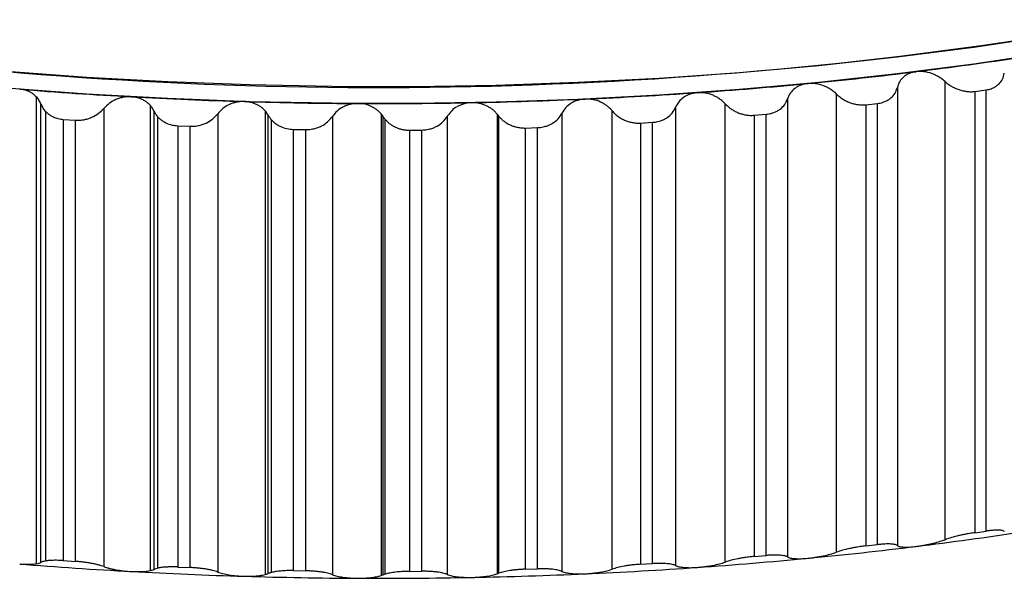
# Paper-space layout '_Dimétrica' of a CAD drawing. Header units: millimetres. Extents: x -31.9 to 30, y -17 to 41.
# Tile 3 of 5: x -6.1 to 10.5, y -17 to -7.5. Entities that reach past the tile are written whole.
import ezdxf

# ---------------------------------------------------------------- set-up
doc = ezdxf.new("R2010")
doc.units = ezdxf.units.MM

psp = doc.layouts.new('_Dimétrica')

# ---------------------------------------------------------------- linework, layer by layer
at = {"color": 7, "linetype": 'Continuous', "lineweight": 25}
for p, q in [((9.509, -16.312), (9.509, -8.577)), ((7.677, -16.524), (7.677, -8.788)), ((8.705, -8.676), (8.705, -16.411)), ((10.011, -8.744), (10.205, -8.718)), ((10.011, -8.744), (10.011, -16.193)), ((10.205, -16.166), (10.205, -8.718)), ((-5.823, -8.833), (-5.823, -16.718)), ((-5.744, -16.694), (-5.744, -8.959)), ((5.802, -16.69), (5.802, -8.955)), ((6.852, -8.868), (6.852, -16.603)), ((8.172, -8.969), (8.371, -8.947)), ((8.172, -8.969), (8.172, -16.417)), ((8.371, -16.395), (8.371, -8.947)), ((-5.664, -16.67), (-5.664, -9.085)), ((-4.683, -9.031), (-4.683, -16.766)), ((-3.903, -8.977), (-3.903, -16.833)), ((-3.837, -16.812), (-3.837, -9.077)), ((-2.763, -9.122), (-2.763, -16.858)), ((-1.961, -9.074), (-1.961, -16.9)), ((-0.005, -9.124), (-0.005, -16.918)), ((1.953, -9.127), (1.953, -16.887)), ((3.046, -9.112), (3.046, -16.847)), ((3.896, -16.809), (3.896, -9.074)), ((4.963, -9.013), (4.963, -16.748)), ((6.288, -9.147), (6.492, -9.13)), ((6.492, -16.578), (6.492, -9.13)), ((-5.368, -9.216), (-5.162, -9.23)), ((-5.368, -9.216), (-5.368, -16.664)), ((-5.162, -16.678), (-5.162, -9.23)), ((-3.77, -16.791), (-3.77, -9.178)), ((-1.909, -16.883), (-1.909, -9.148)), ((-1.857, -16.866), (-1.857, -9.222)), ((-0.828, -9.167), (-0.828, -16.902)), ((0.03, -16.906), (0.03, -9.171)), ((0.065, -16.894), (0.065, -9.218)), ((1.112, -9.163), (1.112, -16.898)), ((1.968, -16.881), (1.968, -9.146)), ((1.983, -16.876), (1.983, -9.166)), ((4.369, -9.278), (4.576, -9.266)), ((4.369, -9.278), (4.369, -16.726)), ((4.576, -16.714), (4.576, -9.266)), ((6.288, -9.147), (6.288, -16.595)), ((-3.437, -9.324), (-3.228, -9.333)), ((-3.437, -9.324), (-3.437, -16.773)), ((-3.228, -16.781), (-3.228, -9.333)), ((-1.487, -9.385), (-1.277, -9.389)), ((-1.487, -9.385), (-1.487, -16.833)), ((-1.277, -16.837), (-1.277, -9.389)), ((0.472, -9.398), (0.682, -9.396)), ((0.472, -9.398), (0.472, -16.846)), ((0.682, -16.844), (0.682, -9.396)), ((2.427, -9.362), (2.636, -9.355)), ((2.427, -9.362), (2.427, -16.81)), ((2.636, -16.803), (2.636, -9.355)), ((10.011, -16.193), (10.205, -16.166)), ((8.172, -16.417), (8.371, -16.395)), ((6.288, -16.595), (6.492, -16.578)), ((-5.368, -16.664), (-5.162, -16.678)), ((-3.437, -16.773), (-3.228, -16.781)), ((4.369, -16.726), (4.576, -16.714)), ((-1.487, -16.833), (-1.277, -16.837)), ((0.472, -16.846), (0.682, -16.844)), ((2.427, -16.81), (2.636, -16.803))]:
    psp.add_line(p, q, dxfattribs=at)
at = {"color": 7, "linetype": 'Continuous', "lineweight": 25, "flags": 128}
for points in [[(12.494, -7.6), (11.261, -7.812), (9.995, -8.001), (8.701, -8.167), (7.382, -8.31), (6.042, -8.429), (4.684, -8.525), (3.314, -8.596), (1.934, -8.643), (0.548, -8.665), (-0.839, -8.662), (-2.223, -8.635), (-3.602, -8.583), (-4.97, -8.507), (-6.324, -8.406)], [(12.494, -7.883), (11.261, -8.095), (9.995, -8.284), (8.701, -8.45), (7.382, -8.593), (6.042, -8.712), (4.684, -8.808), (3.314, -8.879), (1.934, -8.926), (0.548, -8.948), (-0.839, -8.945), (-2.223, -8.918), (-3.602, -8.866), (-4.97, -8.79), (-6.324, -8.689)]]:
    psp.add_lwpolyline(points, dxfattribs=at)
at = {"color": 7, "linetype": 'Continuous', "lineweight": 25}
for centre, radius, start, end in [((-0.054, 64.645), 73.323, 262.84069, 280.13931), ((1.28, 54.459), 63.344, 277.02089, 278.64266), ((0.701, 59.143), 68.065, 275.47698, 277.02287), ((0.322, 63.066), 72.006, 273.98977, 275.47871), ((-0.18, 64.96), 73.905, 265.40274, 266.86607), ((0.11, 66.082), 75.029, 272.54264, 273.99132), ((-0.045, 67.385), 76.334, 266.86459, 268.2967), ((-0.003, 68.74), 77.69, 268.29531, 269.71071), ((0, 68.974), 77.923, 269.70935, 271.12192), ((0.02, 68.076), 77.025, 271.12055, 272.54408), ((1.28, 46.445), 63.344, 277.02089, 278.64266), ((0.701, 51.13), 68.065, 275.47698, 277.02287), ((-0.18, 56.946), 73.905, 265.40274, 266.86607), ((0.11, 58.068), 75.029, 272.54264, 273.99132), ((0.322, 55.053), 72.006, 273.98977, 275.47871), ((-0.045, 59.371), 76.334, 266.86459, 268.2967), ((-0.003, 60.727), 77.69, 268.29531, 269.71071), ((0.02, 60.062), 77.025, 271.12055, 272.54408), ((0, 60.96), 77.923, 269.70935, 271.12192)]:
    psp.add_arc(centre, radius, start, end, dxfattribs=at)
for points, knots in [([(9.023, -8.411), (9.003, -8.414), (8.962, -8.421), (8.906, -8.44), (8.853, -8.467), (8.795, -8.51), (8.736, -8.578), (8.716, -8.642), (8.705, -8.676)], [0, 0, 0, 0, 0.120675, 0.243707, 0.36983, 0.499725, 0.734306, 1, 1, 1, 1]), ([(9.509, -8.577), (9.491, -8.562), (9.457, -8.533), (9.4, -8.496), (9.343, -8.466), (9.262, -8.433), (9.152, -8.405), (9.065, -8.409), (9.023, -8.411)], [0, 0, 0, 0, 0.136996, 0.265989, 0.387202, 0.500902, 0.756606, 1, 1, 1, 1]), ([(10.205, -8.718), (10.219, -8.715), (10.248, -8.711), (10.287, -8.699), (10.331, -8.682), (10.376, -8.656), (10.433, -8.61), (10.487, -8.54), (10.502, -8.473), (10.51, -8.439)], [0, 0, 0, 0, 0.082854, 0.165927, 0.250138, 0.374253, 0.499646, 0.745169, 1, 1, 1, 1]), ([(7.197, -8.611), (7.177, -8.614), (7.135, -8.619), (7.076, -8.637), (7.021, -8.663), (6.958, -8.704), (6.893, -8.77), (6.866, -8.834), (6.852, -8.868)], [0, 0, 0, 0, 0.120675, 0.243707, 0.36983, 0.499725, 0.734306, 1, 1, 1, 1]), ([(7.677, -8.788), (7.66, -8.773), (7.628, -8.743), (7.573, -8.705), (7.518, -8.674), (7.438, -8.639), (7.329, -8.608), (7.24, -8.61), (7.197, -8.611)], [0, 0, 0, 0, 0.136996, 0.265989, 0.387202, 0.500902, 0.756606, 1, 1, 1, 1]), ([(9.509, -8.577), (9.526, -8.591), (9.56, -8.62), (9.617, -8.657), (9.677, -8.689), (9.741, -8.715), (9.808, -8.734), (9.876, -8.746), (9.945, -8.751), (9.989, -8.747), (10.011, -8.744)], [0, 0, 0, 0, 0.129306, 0.254351, 0.377086, 0.499573, 0.624385, 0.748816, 0.875527, 1, 1, 1, 1]), ([(-5.823, -8.833), (-5.838, -8.819), (-5.867, -8.791), (-5.921, -8.758), (-5.978, -8.733), (-6.039, -8.715), (-6.082, -8.71), (-6.103, -8.707)], [0, 0, 0, 0, 0.213703, 0.419522, 0.618438, 0.811536, 1, 1, 1, 1]), ([(5.332, -8.765), (5.311, -8.768), (5.269, -8.772), (5.208, -8.789), (5.15, -8.813), (5.083, -8.853), (5.012, -8.917), (4.98, -8.98), (4.963, -9.013)], [0, 0, 0, 0, 0.120675, 0.243707, 0.36983, 0.499725, 0.734306, 1, 1, 1, 1]), ([(5.802, -8.955), (5.786, -8.939), (5.756, -8.908), (5.704, -8.869), (5.651, -8.836), (5.573, -8.799), (5.466, -8.766), (5.376, -8.765), (5.332, -8.765)], [0, 0, 0, 0, 0.136996, 0.265989, 0.387202, 0.500902, 0.756606, 1, 1, 1, 1]), ([(7.677, -8.788), (7.693, -8.803), (7.725, -8.833), (7.779, -8.872), (7.837, -8.905), (7.9, -8.932), (7.966, -8.953), (8.035, -8.967), (8.104, -8.973), (8.149, -8.97), (8.172, -8.969)], [0, 0, 0, 0, 0.129306, 0.2543512, 0.3770865, 0.4995732, 0.6243855, 0.7488157, 0.8755272, 1, 1, 1, 1]), ([(8.371, -8.947), (8.386, -8.945), (8.415, -8.941), (8.456, -8.93), (8.502, -8.914), (8.55, -8.89), (8.612, -8.845), (8.673, -8.776), (8.694, -8.71), (8.705, -8.676)], [0, 0, 0, 0, 0.082853, 0.165927, 0.250138, 0.374253, 0.499646, 0.745169, 1, 1, 1, 1]), ([(-5.744, -8.959), (-5.754, -8.935), (-5.773, -8.89), (-5.807, -8.852), (-5.823, -8.833)], [0, 0, 0, 0, 0.523953, 1, 1, 1, 1]), ([(-5.744, -8.959), (-5.734, -8.982), (-5.715, -9.027), (-5.681, -9.066), (-5.664, -9.085)], [0, 0, 0, 0, 0.505906, 1, 1, 1, 1]), ([(-4.22, -8.835), (-4.242, -8.834), (-4.286, -8.833), (-4.352, -8.842), (-4.418, -8.858), (-4.5, -8.889), (-4.596, -8.943), (-4.653, -9), (-4.683, -9.031)], [0, 0, 0, 0, 0.120675, 0.243707, 0.36983, 0.499725, 0.734306, 1, 1, 1, 1]), ([(-3.903, -8.977), (-3.917, -8.963), (-3.945, -8.936), (-3.994, -8.902), (-4.047, -8.874), (-4.103, -8.854), (-4.161, -8.84), (-4.201, -8.836), (-4.22, -8.835)], [0, 0, 0, 0, 0.181128, 0.355571, 0.523952, 0.686964, 0.845369, 1, 1, 1, 1]), ([(-2.314, -8.915), (-2.336, -8.915), (-2.38, -8.915), (-2.446, -8.926), (-2.511, -8.944), (-2.591, -8.976), (-2.683, -9.033), (-2.735, -9.091), (-2.763, -9.122)], [0, 0, 0, 0, 0.120675, 0.243707, 0.36983, 0.499725, 0.734306, 1, 1, 1, 1]), ([(-1.961, -9.074), (-1.974, -9.06), (-2, -9.033), (-2.046, -8.998), (-2.095, -8.969), (-2.148, -8.946), (-2.202, -8.93), (-2.258, -8.919), (-2.295, -8.916), (-2.314, -8.915)], [0, 0, 0, 0, 0.15801, 0.310188, 0.456952, 0.598772, 0.736165, 0.869701, 1, 1, 1, 1]), ([(-0.395, -8.949), (-0.417, -8.949), (-0.461, -8.95), (-0.526, -8.962), (-0.59, -8.982), (-0.667, -9.016), (-0.755, -9.075), (-0.802, -9.135), (-0.828, -9.167)], [0, 0, 0, 0, 0.120675, 0.243707, 0.36983, 0.499725, 0.734306, 1, 1, 1, 1]), ([(-0.005, -9.124), (-0.017, -9.111), (-0.04, -9.085), (-0.082, -9.051), (-0.125, -9.022), (-0.189, -8.988), (-0.278, -8.956), (-0.357, -8.951), (-0.395, -8.949)], [0, 0, 0, 0, 0.134205, 0.262127, 0.383993, 0.500065, 0.754795, 1, 1, 1, 1]), ([(1.526, -8.935), (1.504, -8.936), (1.46, -8.938), (1.396, -8.952), (1.334, -8.973), (1.26, -9.009), (1.177, -9.07), (1.135, -9.131), (1.112, -9.163)], [0, 0, 0, 0, 0.120675, 0.243707, 0.36983, 0.499725, 0.734306, 1, 1, 1, 1]), ([(1.953, -9.127), (1.94, -9.112), (1.914, -9.083), (1.869, -9.045), (1.822, -9.013), (1.752, -8.975), (1.653, -8.941), (1.568, -8.937), (1.526, -8.935)], [0, 0, 0, 0, 0.135775, 0.264287, 0.385763, 0.500469, 0.755802, 1, 1, 1, 1]), ([(3.439, -8.873), (3.417, -8.875), (3.374, -8.879), (3.311, -8.894), (3.251, -8.916), (3.18, -8.954), (3.103, -9.017), (3.065, -9.079), (3.046, -9.112)], [0, 0, 0, 0, 0.120675, 0.243707, 0.36983, 0.499725, 0.734306, 1, 1, 1, 1]), ([(3.896, -9.074), (3.881, -9.058), (3.853, -9.027), (3.804, -8.986), (3.753, -8.952), (3.678, -8.913), (3.573, -8.877), (3.483, -8.875), (3.439, -8.873)], [0, 0, 0, 0, 0.136996, 0.265989, 0.387202, 0.500902, 0.756606, 1, 1, 1, 1]), ([(5.802, -8.955), (5.817, -8.97), (5.847, -9), (5.899, -9.04), (5.955, -9.075), (6.016, -9.104), (6.081, -9.126), (6.149, -9.142), (6.219, -9.15), (6.265, -9.148), (6.288, -9.147)], [0, 0, 0, 0, 0.129306, 0.254351, 0.377087, 0.499573, 0.624386, 0.748816, 0.875527, 1, 1, 1, 1]), ([(6.492, -9.13), (6.506, -9.128), (6.536, -9.125), (6.579, -9.115), (6.627, -9.1), (6.678, -9.077), (6.744, -9.034), (6.812, -8.967), (6.839, -8.901), (6.852, -8.868)], [0, 0, 0, 0, 0.082853, 0.165926, 0.250138, 0.374253, 0.499646, 0.745169, 1, 1, 1, 1]), ([(-5.664, -9.085), (-5.652, -9.097), (-5.628, -9.12), (-5.584, -9.15), (-5.528, -9.18), (-5.456, -9.205), (-5.397, -9.212), (-5.368, -9.216)], [0, 0, 0, 0, 0.168891, 0.335003, 0.500895, 0.752896, 1, 1, 1, 1]), ([(-5.162, -9.23), (-5.147, -9.23), (-5.116, -9.232), (-5.07, -9.229), (-5.016, -9.221), (-4.955, -9.207), (-4.87, -9.175), (-4.771, -9.12), (-4.713, -9.061), (-4.683, -9.031)], [0, 0, 0, 0, 0.082852, 0.165925, 0.250135, 0.374252, 0.499645, 0.745169, 1, 1, 1, 1]), ([(-3.837, -9.077), (-3.846, -9.059), (-3.864, -9.023), (-3.891, -8.992), (-3.903, -8.977)], [0, 0, 0, 0, 0.51983, 1, 1, 1, 1]), ([(-3.837, -9.077), (-3.828, -9.095), (-3.81, -9.13), (-3.783, -9.162), (-3.77, -9.178)], [0, 0, 0, 0, 0.504489, 1, 1, 1, 1]), ([(-3.228, -9.333), (-3.213, -9.333), (-3.182, -9.334), (-3.135, -9.33), (-3.082, -9.321), (-3.022, -9.305), (-2.939, -9.272), (-2.844, -9.214), (-2.79, -9.153), (-2.763, -9.122)], [0, 0, 0, 0, 0.082852, 0.165924, 0.250135, 0.374252, 0.499645, 0.745169, 1, 1, 1, 1]), ([(2.636, -9.355), (2.652, -9.354), (2.682, -9.353), (2.727, -9.345), (2.778, -9.332), (2.833, -9.312), (2.907, -9.273), (2.988, -9.209), (3.026, -9.145), (3.046, -9.112)], [0, 0, 0, 0, 0.082853, 0.165926, 0.250137, 0.374253, 0.499646, 0.745169, 1, 1, 1, 1]), ([(3.896, -9.074), (3.91, -9.09), (3.937, -9.121), (3.986, -9.162), (4.04, -9.198), (4.099, -9.228), (4.162, -9.253), (4.23, -9.27), (4.3, -9.279), (4.346, -9.279), (4.369, -9.278)], [0, 0, 0, 0, 0.129306, 0.254351, 0.377087, 0.499573, 0.624386, 0.748816, 0.875527, 1, 1, 1, 1]), ([(4.576, -9.266), (4.592, -9.265), (4.622, -9.263), (4.666, -9.254), (4.715, -9.24), (4.768, -9.218), (4.839, -9.177), (4.913, -9.111), (4.946, -9.046), (4.963, -9.013)], [0, 0, 0, 0, 0.082853, 0.165926, 0.250137, 0.374253, 0.499646, 0.745169, 1, 1, 1, 1]), ([(-3.77, -9.178), (-3.756, -9.191), (-3.73, -9.218), (-3.681, -9.252), (-3.617, -9.286), (-3.536, -9.315), (-3.469, -9.321), (-3.437, -9.324)], [0, 0, 0, 0, 0.168342, 0.334164, 0.500472, 0.753768, 1, 1, 1, 1]), ([(-1.857, -9.222), (-1.842, -9.237), (-1.813, -9.268), (-1.759, -9.307), (-1.689, -9.345), (-1.598, -9.377), (-1.524, -9.382), (-1.487, -9.385)], [0, 0, 0, 0, 0.170282, 0.335456, 0.498957, 0.751503, 1, 1, 1, 1]), ([(-1.277, -9.389), (-1.261, -9.389), (-1.23, -9.388), (-1.184, -9.383), (-1.131, -9.373), (-1.073, -9.356), (-0.992, -9.32), (-0.901, -9.26), (-0.853, -9.198), (-0.828, -9.167)], [0, 0, 0, 0, 0.082852, 0.165925, 0.250136, 0.374252, 0.499645, 0.745169, 1, 1, 1, 1]), ([(0.065, -9.218), (0.077, -9.231), (0.1, -9.257), (0.142, -9.292), (0.188, -9.323), (0.238, -9.349), (0.292, -9.37), (0.35, -9.386), (0.41, -9.396), (0.451, -9.397), (0.472, -9.398)], [0, 0, 0, 0, 0.128617, 0.253537, 0.376367, 0.498793, 0.623754, 0.748447, 0.875139, 1, 1, 1, 1]), ([(0.682, -9.396), (0.697, -9.396), (0.728, -9.395), (0.774, -9.388), (0.826, -9.377), (0.883, -9.358), (0.96, -9.32), (1.046, -9.258), (1.09, -9.195), (1.112, -9.163)], [0, 0, 0, 0, 0.082853, 0.165925, 0.250136, 0.374252, 0.499646, 0.745169, 1, 1, 1, 1]), ([(1.983, -9.166), (1.996, -9.181), (2.022, -9.21), (2.067, -9.248), (2.117, -9.282), (2.172, -9.311), (2.231, -9.335), (2.295, -9.351), (2.361, -9.362), (2.405, -9.362), (2.427, -9.362)], [0, 0, 0, 0, 0.129016, 0.253994, 0.376742, 0.499162, 0.62402, 0.748579, 0.875341, 1, 1, 1, 1]), ([(10.011, -16.193), (9.997, -16.195), (9.968, -16.199), (9.923, -16.206), (9.87, -16.216), (9.808, -16.228), (9.72, -16.248), (9.613, -16.276), (9.544, -16.3), (9.509, -16.312)], [0, 0, 0, 0, 0.082853, 0.165927, 0.250138, 0.374253, 0.499646, 0.745169, 1, 1, 1, 1]), ([(10.51, -16.174), (10.507, -16.171), (10.5, -16.165), (10.481, -16.158), (10.454, -16.153), (10.419, -16.15), (10.377, -16.15), (10.326, -16.153), (10.269, -16.158), (10.226, -16.163), (10.205, -16.166)], [0, 0, 0, 0, 0.129305, 0.25435, 0.377085, 0.499571, 0.624384, 0.748815, 0.875527, 1, 1, 1, 1]), ([(8.172, -16.417), (8.157, -16.418), (8.127, -16.422), (8.081, -16.428), (8.028, -16.436), (7.967, -16.447), (7.879, -16.465), (7.775, -16.491), (7.71, -16.512), (7.677, -16.524)], [0, 0, 0, 0, 0.0828533, 0.1659264, 0.2501376, 0.3742529, 0.4996457, 0.7451688, 1, 1, 1, 1]), ([(8.705, -16.411), (8.7, -16.408), (8.691, -16.401), (8.667, -16.394), (8.636, -16.388), (8.597, -16.385), (8.551, -16.383), (8.497, -16.385), (8.437, -16.388), (8.393, -16.393), (8.371, -16.395)], [0, 0, 0, 0, 0.129305, 0.25435, 0.377085, 0.499571, 0.624384, 0.748815, 0.875527, 1, 1, 1, 1]), ([(8.705, -16.411), (8.71, -16.414), (8.719, -16.421), (8.743, -16.428), (8.773, -16.433), (8.822, -16.437), (8.9, -16.437), (8.983, -16.429), (9.023, -16.425)], [0, 0, 0, 0, 0.136996, 0.265988, 0.3872, 0.5009, 0.756605, 1, 1, 1, 1]), ([(9.023, -16.425), (9.043, -16.422), (9.085, -16.417), (9.151, -16.405), (9.218, -16.392), (9.303, -16.373), (9.407, -16.346), (9.474, -16.324), (9.509, -16.312)], [0, 0, 0, 0, 0.120675, 0.243707, 0.36983, 0.499724, 0.734306, 1, 1, 1, 1]), ([(6.288, -16.595), (6.273, -16.596), (6.242, -16.599), (6.196, -16.604), (6.142, -16.611), (6.082, -16.62), (5.995, -16.636), (5.894, -16.659), (5.833, -16.679), (5.802, -16.69)], [0, 0, 0, 0, 0.082853, 0.165926, 0.250137, 0.374253, 0.499646, 0.745169, 1, 1, 1, 1]), ([(6.852, -16.603), (6.846, -16.599), (6.834, -16.592), (6.806, -16.584), (6.771, -16.578), (6.728, -16.574), (6.678, -16.571), (6.621, -16.571), (6.559, -16.573), (6.514, -16.576), (6.492, -16.578)], [0, 0, 0, 0, 0.129306, 0.25435, 0.377085, 0.499572, 0.624384, 0.748815, 0.875527, 1, 1, 1, 1]), ([(6.852, -16.603), (6.859, -16.606), (6.871, -16.613), (6.9, -16.621), (6.933, -16.627), (6.987, -16.632), (7.071, -16.634), (7.156, -16.628), (7.197, -16.625)], [0, 0, 0, 0, 0.136996, 0.265988, 0.387201, 0.5009, 0.756605, 1, 1, 1, 1]), ([(7.197, -16.625), (7.218, -16.622), (7.261, -16.618), (7.327, -16.608), (7.395, -16.597), (7.479, -16.58), (7.58, -16.556), (7.643, -16.535), (7.677, -16.524)], [0, 0, 0, 0, 0.1206749, 0.243707, 0.3698298, 0.4997243, 0.7343057, 1, 1, 1, 1]), ([(-6.103, -16.721), (-6.082, -16.723), (-6.039, -16.726), (-5.978, -16.727), (-5.921, -16.727), (-5.867, -16.724), (-5.838, -16.72), (-5.823, -16.718)], [0, 0, 0, 0, 0.188464, 0.381562, 0.580478, 0.786297, 1, 1, 1, 1]), ([(-5.664, -16.67), (-5.676, -16.672), (-5.698, -16.677), (-5.725, -16.685), (-5.737, -16.691), (-5.744, -16.694)], [0, 0, 0, 0, 0.3287879, 0.6607495, 1, 1, 1, 1]), ([(-5.368, -16.664), (-5.387, -16.663), (-5.427, -16.661), (-5.483, -16.659), (-5.545, -16.66), (-5.609, -16.662), (-5.646, -16.668), (-5.664, -16.67)], [0, 0, 0, 0, 0.1645872, 0.3303966, 0.5005891, 0.7493382, 1, 1, 1, 1]), ([(-4.683, -16.766), (-4.697, -16.761), (-4.726, -16.751), (-4.776, -16.737), (-4.831, -16.724), (-4.89, -16.712), (-4.955, -16.701), (-5.023, -16.691), (-5.092, -16.683), (-5.139, -16.68), (-5.162, -16.678)], [0, 0, 0, 0, 0.129306, 0.254351, 0.377087, 0.499573, 0.624385, 0.748816, 0.875528, 1, 1, 1, 1]), ([(-4.683, -16.766), (-4.668, -16.771), (-4.639, -16.781), (-4.589, -16.795), (-4.537, -16.807), (-4.461, -16.822), (-4.354, -16.839), (-4.264, -16.845), (-4.22, -16.848)], [0, 0, 0, 0, 0.136996, 0.265989, 0.387202, 0.500902, 0.756606, 1, 1, 1, 1]), ([(-3.437, -16.773), (-3.458, -16.772), (-3.503, -16.77), (-3.566, -16.771), (-3.636, -16.773), (-3.708, -16.779), (-3.749, -16.787), (-3.77, -16.791)], [0, 0, 0, 0, 0.164095, 0.329508, 0.500091, 0.74899, 1, 1, 1, 1]), ([(4.369, -16.726), (4.354, -16.727), (4.323, -16.729), (4.277, -16.733), (4.223, -16.739), (4.163, -16.747), (4.079, -16.76), (3.981, -16.781), (3.925, -16.8), (3.896, -16.809)], [0, 0, 0, 0, 0.082853, 0.165926, 0.250137, 0.374253, 0.499646, 0.745169, 1, 1, 1, 1]), ([(4.963, -16.748), (4.955, -16.745), (4.94, -16.738), (4.907, -16.729), (4.868, -16.721), (4.822, -16.716), (4.769, -16.712), (4.709, -16.711), (4.645, -16.711), (4.599, -16.713), (4.576, -16.714)], [0, 0, 0, 0, 0.129306, 0.254351, 0.377086, 0.499572, 0.624384, 0.748815, 0.875527, 1, 1, 1, 1]), ([(4.963, -16.748), (4.971, -16.752), (4.986, -16.759), (5.019, -16.768), (5.056, -16.775), (5.114, -16.781), (5.203, -16.786), (5.29, -16.781), (5.332, -16.779)], [0, 0, 0, 0, 0.136996, 0.265989, 0.387201, 0.500901, 0.756605, 1, 1, 1, 1]), ([(5.332, -16.779), (5.354, -16.777), (5.397, -16.774), (5.464, -16.766), (5.531, -16.756), (5.613, -16.742), (5.711, -16.719), (5.77, -16.7), (5.802, -16.69)], [0, 0, 0, 0, 0.120675, 0.243707, 0.36983, 0.499724, 0.734306, 1, 1, 1, 1]), ([(-4.22, -16.848), (-4.201, -16.849), (-4.161, -16.851), (-4.103, -16.851), (-4.047, -16.85), (-3.994, -16.846), (-3.945, -16.841), (-3.917, -16.836), (-3.903, -16.833)], [0, 0, 0, 0, 0.154631, 0.313036, 0.476048, 0.644429, 0.818872, 1, 1, 1, 1]), ([(-2.763, -16.858), (-2.776, -16.853), (-2.802, -16.844), (-2.849, -16.831), (-2.901, -16.819), (-2.959, -16.808), (-3.022, -16.799), (-3.089, -16.791), (-3.158, -16.785), (-3.205, -16.783), (-3.228, -16.781)], [0, 0, 0, 0, 0.129306, 0.254351, 0.377086, 0.499573, 0.624385, 0.748816, 0.875528, 1, 1, 1, 1]), ([(-2.763, -16.858), (-2.749, -16.862), (-2.723, -16.872), (-2.676, -16.884), (-2.626, -16.895), (-2.553, -16.909), (-2.449, -16.922), (-2.358, -16.927), (-2.314, -16.929)], [0, 0, 0, 0, 0.136996, 0.265989, 0.387202, 0.500902, 0.756606, 1, 1, 1, 1]), ([(-2.314, -16.929), (-2.292, -16.929), (-2.248, -16.93), (-2.184, -16.929), (-2.121, -16.925), (-2.062, -16.919), (-2.006, -16.911), (-1.976, -16.904), (-1.961, -16.9)], [0, 0, 0, 0, 0.152311, 0.309172, 0.471546, 0.640307, 0.81623, 1, 1, 1, 1]), ([(-1.487, -16.833), (-1.505, -16.833), (-1.542, -16.833), (-1.596, -16.834), (-1.649, -16.836), (-1.714, -16.841), (-1.789, -16.85), (-1.834, -16.86), (-1.857, -16.866)], [0, 0, 0, 0, 0.124535, 0.248124, 0.372732, 0.500285, 0.74626, 1, 1, 1, 1]), ([(-0.828, -16.902), (-0.84, -16.897), (-0.863, -16.889), (-0.907, -16.877), (-0.956, -16.867), (-1.011, -16.857), (-1.072, -16.849), (-1.138, -16.843), (-1.207, -16.839), (-1.253, -16.838), (-1.277, -16.837)], [0, 0, 0, 0, 0.129306, 0.254351, 0.377086, 0.499573, 0.624385, 0.748816, 0.875527, 1, 1, 1, 1]), ([(-0.828, -16.902), (-0.815, -16.906), (-0.791, -16.915), (-0.748, -16.926), (-0.701, -16.936), (-0.631, -16.948), (-0.53, -16.959), (-0.439, -16.961), (-0.395, -16.962)], [0, 0, 0, 0, 0.136996, 0.265989, 0.387201, 0.500902, 0.756606, 1, 1, 1, 1]), ([(-0.395, -16.962), (-0.376, -16.962), (-0.338, -16.962), (-0.281, -16.96), (-0.225, -16.956), (-0.156, -16.949), (-0.076, -16.937), (-0.029, -16.925), (-0.005, -16.918)], [0, 0, 0, 0, 0.1217024, 0.2452149, 0.3711142, 0.4999453, 0.7378307, 1, 1, 1, 1]), ([(0.472, -16.846), (0.451, -16.846), (0.411, -16.847), (0.351, -16.849), (0.293, -16.854), (0.221, -16.861), (0.138, -16.874), (0.089, -16.887), (0.065, -16.894)], [0, 0, 0, 0, 0.12437, 0.247609, 0.372044, 0.49994, 0.745747, 1, 1, 1, 1]), ([(1.112, -16.898), (1.101, -16.894), (1.081, -16.886), (1.04, -16.875), (0.994, -16.866), (0.942, -16.858), (0.883, -16.852), (0.819, -16.847), (0.752, -16.844), (0.705, -16.844), (0.682, -16.844)], [0, 0, 0, 0, 0.129306, 0.254351, 0.377086, 0.499573, 0.624385, 0.748816, 0.875527, 1, 1, 1, 1]), ([(1.112, -16.898), (1.123, -16.902), (1.144, -16.91), (1.184, -16.921), (1.228, -16.93), (1.295, -16.94), (1.392, -16.948), (1.482, -16.948), (1.526, -16.948)], [0, 0, 0, 0, 0.136996, 0.265989, 0.387201, 0.500901, 0.756606, 1, 1, 1, 1]), ([(1.526, -16.948), (1.547, -16.948), (1.588, -16.947), (1.651, -16.942), (1.712, -16.937), (1.788, -16.927), (1.875, -16.911), (1.926, -16.895), (1.953, -16.887)], [0, 0, 0, 0, 0.121103, 0.24433, 0.370349, 0.499783, 0.7358, 1, 1, 1, 1]), ([(2.427, -16.81), (2.405, -16.811), (2.361, -16.813), (2.295, -16.818), (2.232, -16.824), (2.153, -16.835), (2.062, -16.852), (2.01, -16.868), (1.983, -16.876)], [0, 0, 0, 0, 0.124391, 0.250273, 0.374423, 0.499656, 0.745325, 1, 1, 1, 1]), ([(3.046, -16.847), (3.036, -16.843), (3.018, -16.836), (2.982, -16.826), (2.939, -16.818), (2.89, -16.811), (2.834, -16.806), (2.772, -16.803), (2.706, -16.802), (2.659, -16.803), (2.636, -16.803)], [0, 0, 0, 0, 0.129306, 0.254351, 0.377086, 0.499572, 0.624385, 0.748815, 0.875527, 1, 1, 1, 1]), ([(3.046, -16.847), (3.055, -16.851), (3.073, -16.859), (3.11, -16.868), (3.151, -16.876), (3.213, -16.884), (3.307, -16.891), (3.395, -16.888), (3.439, -16.887)], [0, 0, 0, 0, 0.136996, 0.265989, 0.387201, 0.500901, 0.756605, 1, 1, 1, 1]), ([(3.439, -16.887), (3.46, -16.886), (3.504, -16.884), (3.57, -16.877), (3.636, -16.869), (3.717, -16.857), (3.811, -16.837), (3.866, -16.819), (3.896, -16.809)], [0, 0, 0, 0, 0.120675, 0.243707, 0.36983, 0.499724, 0.734306, 1, 1, 1, 1])]:
    psp.add_open_spline(points, degree=3, knots=knots, dxfattribs=at)
for points in [[(-1.909, -9.148), (-1.923, -9.122), (-1.94, -9.097), (-1.961, -9.074)], [(0.03, -9.171), (0.019, -9.155), (0.008, -9.139), (-0.005, -9.124)], [(1.968, -9.146), (1.963, -9.14), (1.958, -9.133), (1.953, -9.127)], [(-1.909, -9.148), (-1.894, -9.174), (-1.877, -9.199), (-1.857, -9.222)], [(0.03, -9.171), (0.04, -9.187), (0.052, -9.203), (0.065, -9.218)], [(1.968, -9.146), (1.973, -9.153), (1.978, -9.159), (1.983, -9.166)], [(-5.823, -16.718), (-5.787, -16.712), (-5.761, -16.704), (-5.744, -16.694)], [(-3.903, -16.833), (-3.875, -16.827), (-3.853, -16.82), (-3.837, -16.812)], [(-3.77, -16.791), (-3.798, -16.797), (-3.82, -16.804), (-3.837, -16.812)], [(-1.961, -16.9), (-1.94, -16.895), (-1.923, -16.889), (-1.909, -16.883)], [(-1.857, -16.866), (-1.877, -16.871), (-1.894, -16.877), (-1.909, -16.883)], [(-0.005, -16.918), (0.008, -16.914), (0.02, -16.91), (0.03, -16.906)], [(0.065, -16.894), (0.052, -16.898), (0.04, -16.902), (0.03, -16.906)], [(1.953, -16.887), (1.958, -16.885), (1.963, -16.883), (1.968, -16.881)], [(1.983, -16.876), (1.978, -16.878), (1.973, -16.88), (1.968, -16.881)]]:
    psp.add_open_spline(points, degree=3, dxfattribs=at)

doc.saveas('drawing.dxf')
